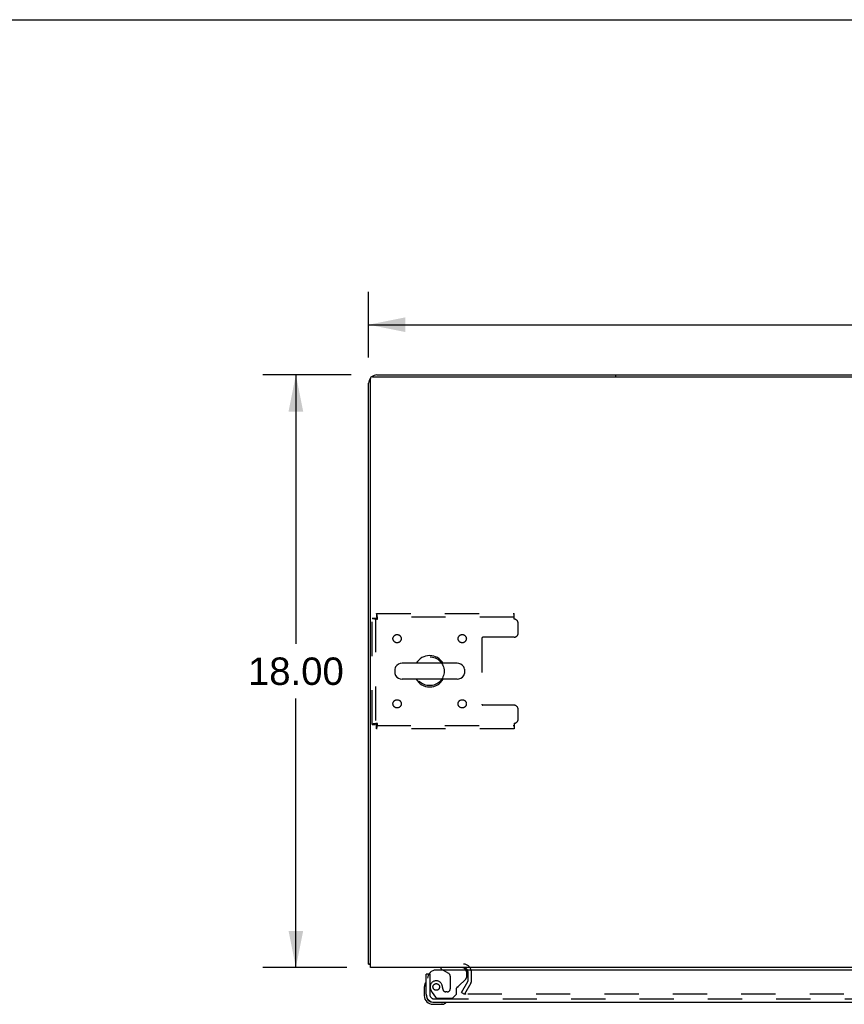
# Model space of a CAD drawing. Header units: inches. Extents: x 0 to 189, y 0 to 122.
# Tile 17 of 25: x 51 to 76, y 92 to 122. Entities that reach past the tile are written whole.
import ezdxf

# ---------------------------------------------------------------- set-up
doc = ezdxf.new("R2010")
doc.units = ezdxf.units.IN
doc.header["$LTSCALE"] = 10.388889
doc.header["$MEASUREMENT"] = 0
doc.linetypes.add('HIDDEN', pattern=[0.2, 0.1, -0.1])
doc.layers.get('0').update_dxf_attribs({"linetype": 'CONTINUOUS'})
for name, color, linetype in [('DEFAULT_2', 8, 'HIDDEN'), ('DIMENSIONS', 7, 'CONTINUOUS'), ('DOOR_ASSEMBLY', 7, 'CONTINUOUS')]:
    doc.layers.add(name, color=color, linetype=linetype)
doc.styles.get("Standard").update_dxf_attribs({"font": 'arial.ttf'})
doc.dimstyles.new('DIMSTYLE_1', dxfattribs={"dimtxt": 0.833333, "dimasz": 1.111111, "dimexe": 0.09, "dimexo": 0.07, "dimgap": 0.0375, "dimtad": 0, "dimtih": 1, "dimtoh": 1, "dimzin": 4, "dimdsep": 46, "dimtxsty": 'Standard', "dimblk": '_FILLED', "dimblk1": '_FILLED', "dimblk2": '_FILLED', "dimcen": 0.09, "dimadec": 3, "dimazin": 1, "dimtfac": 1, "dimtdec": 3, "dimtofl": 0, "dimtmove": 0, "dimatfit": 3, "dimldrblk": '_FILLED', "dimfxl": 0, "dimtolj": 1, "dimtzin": 4, "dimarcsym": 0})

# ---------------------------------------------------------------- blocks, each defined once
blk = doc.blocks.new('_FILLED')
at = {"color": 0, "linetype": 'ByBlock'}
blk.add_solid([(0, 0), (-1, 0.2), (-1, -0.2)], dxfattribs=at)
blk = doc.blocks.new('*D1')
at = {"layer": 'DIMENSIONS', "color": 2, "linetype": 'Continuous'}
for p, q in [((61.751, 111.961), (61.751, 113.956)), ((102.001, 111.961), (102.001, 113.956)), ((61.751, 112.956), (80.003, 112.956)), ((102.001, 112.956), (83.749, 112.956))]:
    blk.add_line(p, q, dxfattribs=at)
at = {"layer": 'DIMENSIONS', "color": 2, "linetype": 'Continuous', "xscale": 1.1111111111, "yscale": 1.1111111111, "zscale": 1.1111111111, "rotation": 180}
blk.add_blockref('_FILLED', (61.751, 112.956), dxfattribs=at)
at = {"layer": 'DIMENSIONS', "color": 2, "linetype": 'Continuous', "xscale": 1.1111111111, "yscale": 1.1111111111, "zscale": 1.1111111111}
blk.add_blockref('_FILLED', (102.001, 112.956), dxfattribs=at)
at = {"layer": 'DIMENSIONS', "color": 2, "linetype": 'Continuous', "insert": (81.876, 113.372), "char_height": 0.8333, "width": 2.91202, "attachment_point": 2, "line_spacing_factor": 0.9}
blk.add_mtext('40.25', dxfattribs=at)
blk = doc.blocks.new('*D7')
at = {"layer": 'DIMENSIONS', "color": 2, "linetype": 'Continuous'}
for p, q in [((61.22, 111.43), (58.54, 111.43)), ((59.54, 111.43), (59.54, 103.263)), ((59.54, 93.43), (59.54, 101.597)), ((61.085, 93.43), (58.54, 93.43))]:
    blk.add_line(p, q, dxfattribs=at)
at = {"layer": 'DIMENSIONS', "color": 2, "linetype": 'Continuous', "xscale": 1.1111111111, "yscale": 1.1111111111, "zscale": 1.1111111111}
for p, rotation in [((59.54, 111.43), 90), ((59.54, 93.43), 270)]:
    blk.add_blockref('_FILLED', p, dxfattribs=dict(at, rotation=rotation))
at = {"layer": 'DIMENSIONS', "color": 2, "linetype": 'Continuous', "insert": (59.54, 102.847), "char_height": 0.8333, "width": 2.91202, "attachment_point": 2, "line_spacing_factor": 0.9}
blk.add_mtext('18.00', dxfattribs=at)

msp = doc.modelspace()

# ---------------------------------------------------------------- linework, layer by layer
at = {"color": 7, "linetype": 'Continuous'}
for p, q in [((0, 122.222), (188.889, 122.222)), ((69.251, 111.43), (69.251, 111.378)), ((69.251, 111.43), (94.501, 111.43)), ((64.436, 102.671), (62.773, 102.671)), ((62.551, 102.494), (62.551, 102.366)), ((64.659, 102.494), (64.659, 102.366)), ((64.436, 102.188), (62.773, 102.188)), ((61.803, 93.534), (61.751, 93.534))]:
    msp.add_line(p, q, dxfattribs=at)
at = {"color": 3, "linetype": 'Continuous'}
for p, q in [((61.803, 93.43), (61.803, 111.318)), ((61.863, 111.378), (101.889, 111.378)), ((61.997, 111.43), (69.251, 111.43)), ((61.751, 93.534), (61.751, 111.183)), ((101.949, 93.43), (61.803, 93.43))]:
    msp.add_line(p, q, dxfattribs=at)
for points in [[(61.778, 93.52), (61.775, 93.52), (61.772, 93.521), (61.769, 93.522), (61.766, 93.522), (61.763, 93.523), (61.761, 93.524), (61.759, 93.525), (61.757, 93.526), (61.755, 93.527), (61.754, 93.528), (61.753, 93.529), (61.752, 93.53), (61.751, 93.531), (61.751, 93.532), (61.751, 93.534)], [(61.803, 93.514), (61.801, 93.515), (61.797, 93.516), (61.793, 93.517), (61.789, 93.518), (61.786, 93.518), (61.778, 93.52)]]:
    msp.add_lwpolyline(points, dxfattribs=at)
for centre, radius, start, end in [((61.997, 111.183), 0.246, 140.5521, 180), ((61.863, 111.318), 0.06, 90, 180), ((61.997, 111.183), 0.246, 90, 129.447), ((64.629, 93.287), 0.142, 26.4775, 90)]:
    msp.add_arc(centre, radius, start, end, dxfattribs=at)
at = {"color": 7, "linetype": 'Continuous'}
for centre, radius, start, end in [((63.605, 102.43), 0.475, 30.5571, 149.4429), ((62.773, 102.43), 0.241, 90, 146.8152), ((64.436, 102.43), 0.241, 33.1848, 90), ((62.676, 102.494), 0.125, 146.8152, 180), ((62.676, 102.366), 0.125, 180, 213.1848), ((62.773, 102.43), 0.241, 213.1848, 270), ((64.436, 102.43), 0.241, 270, 326.8152), ((64.534, 102.494), 0.125, 0, 33.1848), ((64.534, 102.366), 0.125, 326.8152, 360), ((63.605, 102.43), 0.475, 210.5571, 329.4429)]:
    msp.add_arc(centre, radius, start, end, dxfattribs=at)
at = {"layer": 'DEFAULT_2', "color": 8, "linetype": 'HIDDEN'}
for p, q in [((61.989, 104.18), (61.989, 104.076)), ((61.989, 104.18), (66.167, 104.18)), ((66.167, 104.013), (66.167, 104.18)), ((61.855, 100.814), (61.855, 104.046)), ((61.855, 104.046), (61.959, 104.046)), ((61.959, 104.046), (61.959, 100.814)), ((66.167, 104.076), (61.989, 104.076)), ((66.292, 103.586), (66.292, 103.888)), ((65.192, 103.431), (65.192, 101.429)), ((66.167, 103.461), (65.222, 103.461)), ((66.167, 101.399), (65.222, 101.399)), ((66.292, 100.972), (66.292, 101.274)), ((61.855, 100.814), (61.959, 100.814)), ((66.167, 100.847), (66.167, 100.68)), ((61.989, 100.68), (61.989, 100.784)), ((61.989, 100.784), (66.167, 100.784)), ((66.167, 100.68), (61.989, 100.68)), ((64.772, 93.026), (64.772, 93.287)), ((64.876, 93.026), (64.876, 93.287)), ((64.571, 92.669), (64.768, 93.009)), ((64.858, 92.957), (64.661, 92.617)), ((64.571, 92.669), (64.661, 92.617)), ((99.044, 92.617), (64.707, 92.617))]:
    msp.add_line(p, q, dxfattribs=at)
for points in [[(62.022, 104.013), (62.02, 104.032), (62.017, 104.05), (62.015, 104.068), (62.012, 104.085), (62.01, 104.102), (62.008, 104.117), (62.005, 104.131), (62.003, 104.143), (62.001, 104.154), (61.998, 104.163), (61.996, 104.171), (61.994, 104.176), (61.991, 104.179), (61.989, 104.18)], [(61.855, 104.046), (61.856, 104.044), (61.859, 104.041), (61.864, 104.039), (61.871, 104.036), (61.881, 104.034), (61.891, 104.032), (61.904, 104.029), (61.918, 104.027), (61.933, 104.025), (61.949, 104.022), (61.967, 104.02), (61.985, 104.018), (62.003, 104.015), (62.022, 104.013)], [(61.959, 104.046), (61.959, 104.044), (61.961, 104.041), (61.962, 104.039), (61.965, 104.036), (61.969, 104.034), (61.973, 104.032), (61.977, 104.029), (61.983, 104.027), (61.988, 104.025), (61.995, 104.022), (62.001, 104.02), (62.008, 104.018), (62.015, 104.015), (62.022, 104.013)], [(62.022, 104.013), (62.02, 104.02), (62.017, 104.027), (62.015, 104.034), (62.012, 104.04), (62.01, 104.046), (62.008, 104.052), (62.005, 104.057), (62.003, 104.062), (62.001, 104.066), (61.998, 104.07), (61.996, 104.072), (61.994, 104.074), (61.991, 104.075), (61.989, 104.076)], [(62.022, 100.847), (62.003, 100.845), (61.985, 100.842), (61.967, 100.84), (61.949, 100.837), (61.933, 100.835), (61.918, 100.833), (61.904, 100.83), (61.891, 100.828), (61.881, 100.826), (61.871, 100.823), (61.864, 100.821), (61.859, 100.819), (61.856, 100.816), (61.855, 100.814)], [(62.022, 100.847), (62.015, 100.845), (62.008, 100.842), (62.001, 100.84), (61.995, 100.837), (61.988, 100.835), (61.983, 100.833), (61.977, 100.83), (61.973, 100.828), (61.969, 100.826), (61.965, 100.823), (61.962, 100.821), (61.961, 100.819), (61.959, 100.816), (61.959, 100.814)], [(61.989, 100.68), (61.991, 100.681), (61.994, 100.684), (61.996, 100.689), (61.998, 100.696), (62.001, 100.705), (62.003, 100.716), (62.005, 100.729), (62.008, 100.743), (62.01, 100.758), (62.012, 100.774), (62.015, 100.792), (62.017, 100.81), (62.02, 100.828), (62.022, 100.847)], [(61.989, 100.784), (61.991, 100.784), (61.994, 100.785), (61.996, 100.787), (61.998, 100.79), (62.001, 100.794), (62.003, 100.798), (62.005, 100.802), (62.008, 100.808), (62.01, 100.813), (62.012, 100.82), (62.015, 100.826), (62.017, 100.833), (62.02, 100.84), (62.022, 100.847)], [(64.69, 92.642), (64.689, 92.641), (64.688, 92.639), (64.688, 92.637), (64.688, 92.636), (64.687, 92.635)], [(64.687, 92.635), (64.687, 92.634), (64.688, 92.632), (64.688, 92.63), (64.689, 92.629), (64.689, 92.627), (64.69, 92.626), (64.692, 92.624), (64.693, 92.623), (64.694, 92.622), (64.696, 92.62)], [(64.707, 92.617), (64.705, 92.617), (64.703, 92.618), (64.701, 92.618), (64.7, 92.619), (64.698, 92.62), (64.696, 92.62)]]:
    msp.add_lwpolyline(points, dxfattribs=at)
for centre, radius in [((62.615, 103.419), 0.125), ((64.594, 103.419), 0.125), ((63.605, 102.43), 0.438), ((62.615, 101.44), 0.125), ((64.594, 101.44), 0.125)]:
    msp.add_circle(centre, radius, dxfattribs=at)
for centre, radius, start, end in [((66.167, 103.888), 0.125, 0, 90), ((66.167, 103.586), 0.125, 270, 360), ((65.222, 103.431), 0.03, 90, 180), ((65.222, 101.429), 0.03, 180, 270), ((66.167, 101.274), 0.125, 0, 90), ((66.167, 100.972), 0.125, 270, 360), ((64.629, 93.287), 0.246, 0, 90), ((64.629, 93.287), 0.142, 0, 26.4775), ((64.739, 93.026), 0.033, 330, 360), ((64.739, 93.026), 0.137, 330, 360)]:
    msp.add_arc(centre, radius, start, end, dxfattribs=at)
at = {"layer": 'DOOR_ASSEMBLY', "color": 3, "linetype": 'Continuous'}
for p, q in [((99.626, 93.351), (63.793, 93.351)), ((63.501, 92.618), (63.501, 93.226)), ((63.747, 92.372), (99.442, 92.372))]:
    msp.add_line(p, q, dxfattribs=at)
at = {"layer": 'DOOR_ASSEMBLY', "color": 7, "linetype": 'Continuous'}
for p, q in [((63.943, 93.43), (63.943, 93.391)), ((63.943, 93.391), (64.012, 93.351)), ((63.576, 93.226), (63.501, 93.226)), ((63.441, 92.831), (63.441, 92.575)), ((63.501, 92.618), (63.501, 92.575)), ((63.704, 92.372), (63.747, 92.372)), ((63.704, 92.312), (63.96, 92.312)), ((63.998, 92.315), (63.96, 92.312))]:
    msp.add_line(p, q, dxfattribs=at)
at = {"layer": 'DOOR_ASSEMBLY', "color": 8, "linetype": 'HIDDEN'}
for p, q in [((64.573, 93.43), (63.943, 93.43)), ((64.012, 93.351), (64.181, 93.253)), ((63.605, 93.226), (63.605, 92.618)), ((64.231, 93.166), (64.231, 92.787)), ((64.481, 92.86), (64.701, 93.08)), ((64.73, 93.15), (64.73, 93.273)), ((64.002, 92.787), (64.002, 92.775)), ((64.423, 92.623), (64.423, 92.802)), ((63.68, 92.675), (63.781, 92.53)), ((63.747, 92.476), (99.442, 92.476)), ((63.846, 92.497), (64.297, 92.497)), ((64.133, 92.689), (64.1, 92.689)), ((64.297, 92.497), (64.423, 92.623))]:
    msp.add_line(p, q, dxfattribs=at)
msp.add_circle((63.805, 92.839), 0.101, dxfattribs=at)
at = {"layer": 'DOOR_ASSEMBLY', "color": 3, "linetype": 'Continuous'}
for centre, radius, start, end in [((63.793, 93.101), 0.25, 90, 180), ((63.747, 92.618), 0.246, 180, 270)]:
    msp.add_arc(centre, radius, start, end, dxfattribs=at)
at = {"layer": 'DOOR_ASSEMBLY', "color": 7, "linetype": 'Continuous'}
for centre, radius, start, end in [((64.573, 93.273), 0.157, 29.8303, 90), ((63.691, 92.831), 0.25, 149.1101, 180), ((63.489, 92.952), 0.015, 96.3796, 149.1101), ((63.486, 92.952), 0.015, 0, 83.6204), ((63.704, 92.575), 0.263, 180, 270), ((63.704, 92.575), 0.203, 180, 270), ((63.96, 92.562), 0.25, 270, 300.8899), ((64.081, 92.357), 0.015, 6.3796, 90), ((64.081, 92.36), 0.015, 300.8899, 353.6204)]:
    msp.add_arc(centre, radius, start, end, dxfattribs=at)
at = {"layer": 'DOOR_ASSEMBLY', "color": 8, "linetype": 'HIDDEN'}
for centre, radius, start, end in [((64.573, 93.273), 0.157, 0, 29.8303), ((63.805, 92.839), 0.187, 17.8482, 196.8439), ((64.131, 93.166), 0.1, 0, 59.908), ((64.63, 93.15), 0.1, 315, 360), ((63.995, 92.896), 0.386, 196.8439, 215.1), ((63.609, 92.775), 0.393, 1.6599, 17.9298), ((64.1, 92.787), 0.098, 180, 270), ((64.133, 92.787), 0.098, 270, 360), ((64.462, 92.802), 0.039, 111.6096, 180), ((64.411, 92.931), 0.1, 291.6096, 315), ((63.747, 92.618), 0.142, 180, 270), ((63.846, 92.576), 0.079, 215.1, 270)]:
    msp.add_arc(centre, radius, start, end, dxfattribs=at)

# ---------------------------------------------------------------- dimensions: what is measured, and where the dimension line sits
at = {"layer": 'DIMENSIONS', "color": 2, "linetype": 'Continuous'}
for base, p1, p2, angle, picture, middle in [((61.751, 112.956), (102.001, 114.026), (61.751, 114.026), 180, '*D1', (81.857, 112.951)), ((59.54, 93.43), (61.29, 111.43), (61.155, 93.43), 270, '*D7', (59.576, 102.425))]:
    dim = msp.add_linear_dim(base=base, p1=p1, p2=p2, angle=angle, dimstyle='DIMSTYLE_1', dxfattribs=at)
    dim.commit()
    dim.dimension.update_dxf_attribs({"geometry": picture, "text_midpoint": middle, "dimtype": 160})

doc.saveas('drawing.dxf')
